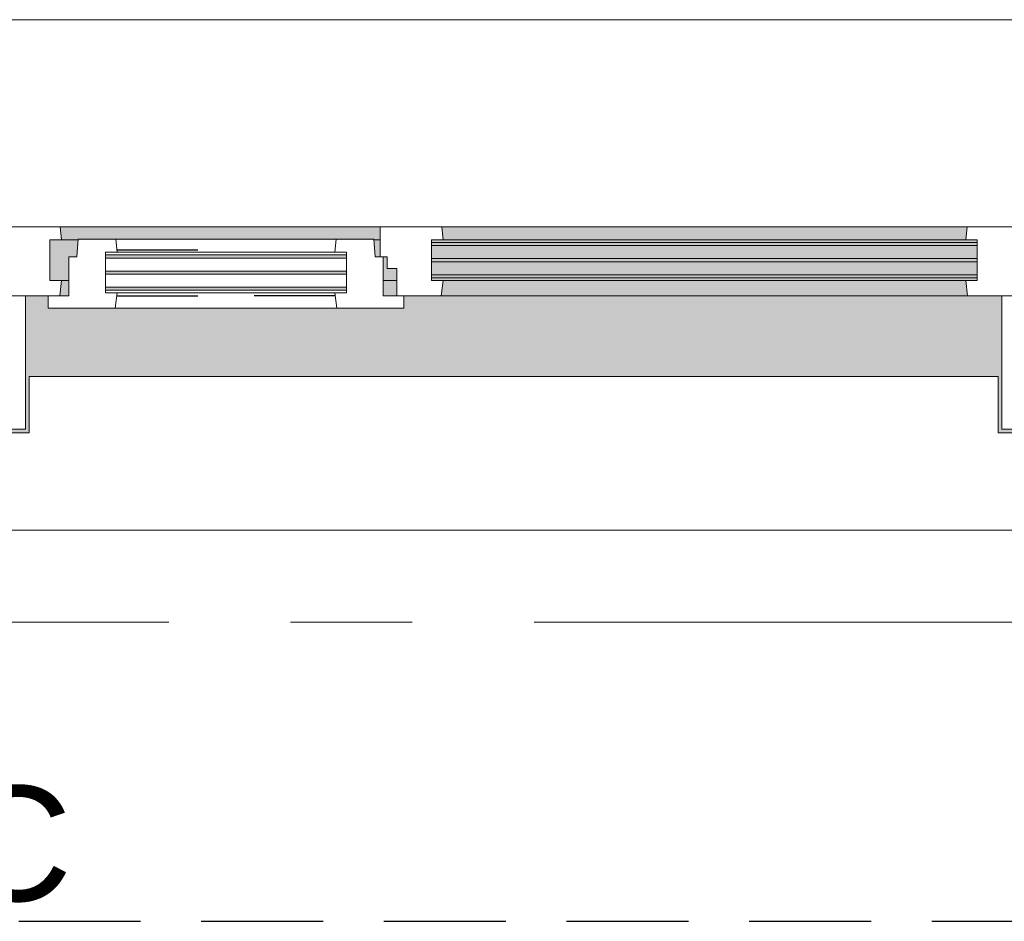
# Model space of a CAD drawing. Extents: x 3176 to 58266, y 1852 to 38199.
# Tile 226 of 256: x 46956 to 48240, y 35438 to 36613. Entities that reach past the tile are written whole.
import ezdxf

# ---------------------------------------------------------------- set-up
doc = ezdxf.new("R2010")
doc.units = 0
doc.header["$LTSCALE"] = 50
for name, pattern in [('HIDDEN2', [4.7625, 3.175, -1.5875]), ('Onderlegger 1e verdieping$0$gestippeld', [6.35, 3.175, -3.175]), ('Onderlegger 1e verdieping$0$stramien', [22.225, 12.7, -3.175, 3.175, -3.175])]:
    doc.linetypes.add(name, pattern=pattern)
doc.layers.get('0').update_dxf_attribs({"linetype": 'CONTINUOUS'})
doc.layers.add('IWTEKST', color=2, linetype='CONTINUOUS')
for name, color, linetype, lineweight in [('Onderlegger 1e verdieping$0$A-GLAZ', 8, 'CONTINUOUS', 25), ('Onderlegger 1e verdieping$0$A-GLAZ-GLAS', 8, 'CONTINUOUS', 25), ('Onderlegger 1e verdieping$0$S-GRID', 8, 'CONTINUOUS', 18)]:
    doc.layers.add(name, color=color, linetype=linetype, lineweight=lineweight)
doc.styles.get("Standard").update_dxf_attribs({"font": 'isocp.shx'})
pattern_1 = [(225, (47599.92, 36403.2), (212.132, -212.132), [])]

# ---------------------------------------------------------------- blocks, each defined once
blk = doc.blocks.new('Onderlegger 1e verdieping$0$31_KA_Houten kozijn metselwerkgevel met draaiend deel verdieping - 31_KA_Houten kozijn metselwerkgevel met draaiend deel verdieping-V190-Plotview 1e Verdieping - schaal 1 op 100')
at = {"layer": 'Onderlegger 1e verdieping$0$A-GLAZ'}
blk.add_hatch(color=256, dxfattribs=at).paths.add_polyline_path([(-631.5, 328.5), (-656.5, 328.5), (-656.5, 323.5), (-636.5, 323.5), (-636.5, 150), (143, 150), (143, 166), (607, 166), (607, 150), (636.5, 150), (636.5, 323.5), (656.5, 323.5), (656.5, 328.5), (631.5, 328.5), (631.5, 255), (-631.5, 255), (-631.5, 323.5)], flags=0)
at = {"layer": 'Onderlegger 1e verdieping$0$A-GLAZ', "lineweight": 18}
h = blk.add_hatch(dxfattribs=at)
h.set_pattern_fill('FP_267', color=256, style=0, pattern_type=2)
h.set_pattern_definition(pattern_1)
h.paths.add_polyline_path([(607, 150), (591.8, 150), (589.5, 129.8), (604.5, 129.8), (604.5, 77), (589.5, 77), (591.1, 60), (656.5, 60), (656.5, 150)], flags=0)
h.paths.add_polyline_path([(-656.5, 150), (-656.5, 60), (-591.1, 60), (-589.5, 77), (-604.5, 77), (-604.5, 129.8), (-589.5, 129.8), (-591.8, 150)], flags=0)
at = {"layer": 'Onderlegger 1e verdieping$0$A-GLAZ'}
h = blk.add_hatch(color=256, dxfattribs=at)
h.paths.add_polyline_path([(92, 150), (-591.8, 150), (-589.5, 129.8), (92, 129.8), (94.3, 150)], flags=0)
h.paths.add_polyline_path([(580, 150), (580, 129.8), (589.5, 129.8), (591.8, 150), (589.5, 150)], flags=0)
h.paths.add_polyline_path([(152.5, 150), (152.5, 129.8), (170, 129.8), (170, 150)], flags=0)
h = blk.add_hatch(color=256, dxfattribs=at)
h.paths.add_polyline_path([(580, 129.8), (580, 99), (569.5, 99), (567.9, 77), (604.5, 77), (604.5, 129.8), (584.6, 129.8)], flags=0)
h.paths.add_polyline_path([(170, 129.8), (152.5, 129.8), (152.5, 114), (165, 114), (165, 99), (170, 99), (170, 114)], flags=0)
h.paths.add_polyline_path([(107, 129.8), (-604.5, 129.8), (-604.5, 126.3), (107, 126.3)], flags=0)
h.paths.add_polyline_path([(-591.1, 122.3), (-604.5, 122.3), (-604.5, 105.3), (107, 105.3), (107, 122.3), (-588.7, 122.3)], flags=0)
h.paths.add_polyline_path([(-604.5, 101.3), (-604.5, 84.3), (107, 84.3), (107, 101.3), (-591.8, 101.3)], flags=0)
h.paths.add_polyline_path([(174, 99), (174, 77), (182.1, 77), (180.5, 99)], flags=0)
h.paths.add_polyline_path([(-591.8, 80.3), (-604.5, 80.3), (-604.5, 77), (107, 77), (107, 80.3), (-591.1, 80.3)], flags=0)
at = {"layer": 'Onderlegger 1e verdieping$0$A-GLAZ', "lineweight": 18}
h = blk.add_hatch(dxfattribs=at)
h.set_pattern_fill('FP_267', color=256, style=0, pattern_type=2)
h.set_pattern_definition(pattern_1)
h.paths.add_polyline_path([(-688.5, 76.9), (-688.5, -180.1), (-706.5, -180.1), (-706.5, -210.1), (-673.9, -210.1), (-664.2, 56.9), (-656.5, 56.9), (-656.5, 76.9), (-666.7, 76.9)], flags=0)
at = {"layer": 'Onderlegger 1e verdieping$0$A-GLAZ'}
h = blk.add_hatch(color=256, dxfattribs=at)
h.paths.add_polyline_path([(589.5, 77), (174, 77), (174, 60), (591.1, 60)], flags=0)
h.paths.add_polyline_path([(92, 77), (-589.5, 77), (-591.1, 60), (93.6, 60), (93.1, 65.7)], flags=0)
at = {"layer": 'Onderlegger 1e verdieping$0$A-GLAZ', "lineweight": 18}
h = blk.add_hatch(dxfattribs=at)
h.set_pattern_fill('FP_267', color=256, style=0, pattern_type=2)
h.set_pattern_definition(pattern_1)
h.paths.add_polyline_path([(656.5, 76.9), (656.5, 56.9), (664.2, 56.9), (673.9, -210.1), (706.5, -210.1), (706.5, -180.1), (688.5, -180.1), (688.5, 76.9), (666.2, 76.9)], flags=0)
for p, q in [((-656.5, 323.5), (-656.5, 328.5)), ((-636.5, 323.5), (-656.5, 323.5)), ((-656.5, 323.5), (-656.5, 150)), ((-636.5, 150), (-636.5, 323.5)), ((636.5, 323.5), (636.5, 150)), ((656.5, 323.5), (636.5, 323.5)), ((656.5, 328.5), (656.5, 323.5)), ((656.5, 150), (656.5, 323.5)), ((-656.5, 150), (-636.5, 150)), ((-591.8, 150), (-656.5, 150)), ((-656.5, 150), (-656.5, 60)), ((94.3, 150), (-591.8, 150)), ((-589.5, 129.8), (-591.8, 150)), ((94.3, 150), (92, 129.8)), ((143, 150), (94.3, 150)), ((152.5, 114), (152.5, 150)), ((591.8, 150), (589.5, 129.8)), ((656.5, 150), (607, 150)), ((636.5, 150), (656.5, 150)), ((656.5, 60), (656.5, 150)), ((-604.5, 126.3), (-604.5, 129.8)), ((-604.5, 129.8), (-589.5, 129.8)), ((-589.5, 129.8), (92, 129.8)), ((92, 129.8), (107, 129.8)), ((107, 129.8), (107, 126.3)), ((152.5, 129.8), (170, 129.8)), ((580, 129.8), (589.5, 129.8)), ((589.5, 129.8), (604.5, 129.8)), ((604.5, 129.8), (604.5, 77)), ((-604.5, 105.3), (-604.5, 122.3)), ((107, 122.3), (107, 105.3)), ((165, 114), (152.5, 114)), ((165, 99), (165, 114)), ((-688.5, 94.9), (-688.5, 76.9)), ((-604.5, 84.3), (-604.5, 101.3)), ((107, 101.3), (107, 84.3)), ((170, 99), (165, 99)), ((174, 60), (174, 99)), ((688.5, 76.9), (688.5, 94.9)), ((-604.5, 77), (-604.5, 80.3)), ((107, 80.3), (107, 77)), ((-656.5, 76.9), (-688.5, 76.9)), ((-688.5, 76.9), (-688.5, -180.1)), ((-656.5, 56.9), (-656.5, 76.9)), ((-589.5, 77), (-604.5, 77)), ((-591.1, 60), (-589.5, 77)), ((92, 77), (-589.5, 77)), ((107, 77), (92, 77)), ((92, 77), (93.6, 60)), ((182.1, 77), (174, 77)), ((589.5, 77), (567.9, 77)), ((604.5, 77), (589.5, 77)), ((589.5, 77), (591.1, 60)), ((656.5, 76.9), (688.5, 76.9)), ((656.5, 56.9), (656.5, 76.9)), ((688.5, 76.9), (688.5, -180.1)), ((-673.9, -210.1), (-664.2, 56.9)), ((-664.2, 56.9), (-656.5, 56.9)), ((-656.5, 60), (-591.1, 60)), ((-591.1, 60), (93.6, 60)), ((93.6, 60), (174, 60)), ((174, 60), (591.1, 60)), ((591.1, 60), (656.5, 60)), ((664.2, 56.9), (656.5, 56.9)), ((673.9, -210.1), (664.2, 56.9)), ((-688.5, -180.1), (-706.5, -180.1)), ((-706.5, -180.1), (-706.5, -210.1)), ((688.5, -180.1), (706.5, -180.1)), ((706.5, -180.1), (706.5, -210.1)), ((-706.5, -210.1), (-673.9, -210.1)), ((673.9, -210.1), (-673.9, -210.1)), ((706.5, -210.1), (673.9, -210.1))]:
    blk.add_line(p, q, dxfattribs=at)
blk = doc.blocks.new('Onderlegger 1e verdieping$0$31_KA_Houten kozijn metselwerkgevel triple glas - Type-9950171-Plotview 1e Verdieping - schaal 1 op 100')
at = {"layer": 'Onderlegger 1e verdieping$0$A-GLAZ'}
for points in [[(64.3, 0), (0, 0), (0, -4), (711.5, -4), (711.5, 0), (330.9, 0)], [(711.5, -21), (0, -21), (0, -25), (711.5, -25)], [(597.4, -42), (0, -42), (0, -46), (711.5, -46), (711.5, -42)]]:
    blk.add_hatch(color=256, dxfattribs=at).paths.add_polyline_path(points, flags=0)
at = {"layer": 'Onderlegger 1e verdieping$0$A-GLAZ', "lineweight": 18}
for p, q in [((711.5, 0), (0, 0)), ((0, 0), (0, -4)), ((711.5, -4), (711.5, 0)), ((0, -4), (711.5, -4)), ((711.5, -21), (0, -21)), ((0, -21), (0, -25)), ((0, -25), (711.5, -25)), ((711.5, -25), (711.5, -21)), ((711.5, -42), (0, -42)), ((0, -42), (0, -46)), ((0, -46), (711.5, -46)), ((711.5, -46), (711.5, -42))]:
    blk.add_line(p, q, dxfattribs=at)
blk = doc.blocks.new('Onderlegger 1e verdieping$0$31_KA_Houten kozijn draaiend deel metselwerkgevel - Type-V207-Plotview 1e Verdieping - schaal 1 op 100')
at = {"layer": 'Onderlegger 1e verdieping$0$A-GLAZ', "lineweight": 18}
for p, q in [((60.7, 16), (-27, 16)), ((-27, 16), (-27, 0)), ((63, -4.2), (60.7, 16)), ((349.3, 16), (60.7, 16)), ((349.3, 16), (347, -4.2)), ((437, 16), (349.3, 16)), ((437, 0), (437, 16)), ((410, 0), (437, 0)), ((-27, 0), (0, 0)), ((0, 0), (0, -51)), ((48, -7.5), (48, -4.2)), ((48, -4.2), (63, -4.2)), ((48, -28.5), (48, -11.5)), ((63, -4.2), (347, -4.2)), ((347, -4.2), (362, -4.2)), ((362, -4.2), (362, -7.5)), ((362, -11.5), (362, -28.5)), ((410, -51), (410, 0)), ((48, -49.5), (48, -32.5)), ((362, -32.5), (362, -49.5)), ((0, -51), (10.5, -51)), ((10.5, -51), (12.2, -74)), ((397.8, -74), (399.5, -51)), ((399.5, -51), (410, -51)), ((48, -57), (48, -53.5)), ((63, -57), (48, -57)), ((61.4, -74), (63, -57)), ((347, -57), (63, -57)), ((362, -57), (347, -57)), ((347, -57), (348.6, -74)), ((362, -53.5), (362, -57)), ((12.2, -74), (61.4, -74)), ((61.4, -74), (348.6, -74)), ((348.6, -74), (397.8, -74))]:
    blk.add_line(p, q, dxfattribs=at)
at = {"layer": 'Onderlegger 1e verdieping$0$A-GLAZ', "linetype": 'Onderlegger 1e verdieping$0$gestippeld'}
blk.add_line((347.3, -60), (241.8, -60), dxfattribs=at)
at = {"layer": 'Onderlegger 1e verdieping$0$A-GLAZ-GLAS'}
for p, q in [((62.5, 0), (168.2, 0)), ((347.5, 0), (241.8, 0))]:
    blk.add_line(p, q, dxfattribs=at)
blk = doc.blocks.new('Onderlegger 1e verdieping$0$31_KA_Houten kozijn metselwerkgevel triple glas - Type-9950170-Plotview 1e Verdieping - schaal 1 op 100')
at = {"layer": 'Onderlegger 1e verdieping$0$A-GLAZ'}
for points in [[(135.2, 0), (0, 0), (0, -4), (314, -4), (314, 0)], [(135.2, -21), (0, -21), (0, -25), (314, -25), (314, -21)], [(314, -42), (0, -42), (0, -46), (314, -46)]]:
    blk.add_hatch(color=256, dxfattribs=at).paths.add_polyline_path(points, flags=0)
at = {"layer": 'Onderlegger 1e verdieping$0$A-GLAZ', "lineweight": 18}
for p, q in [((314, 0), (0, 0)), ((0, 0), (0, -4)), ((314, -4), (314, 0)), ((0, -4), (314, -4)), ((314, -21), (0, -21)), ((0, -21), (0, -25)), ((0, -25), (314, -25)), ((314, -25), (314, -21)), ((314, -42), (0, -42)), ((0, -42), (0, -46)), ((0, -46), (314, -46)), ((314, -46), (314, -42))]:
    blk.add_line(p, q, dxfattribs=at)
blk = doc.blocks.new('Onderlegger 1e verdieping$0$vensterbank tweede verdieping1 - vensterbank tweede verdieping-12034844-Plotview 1e Verdieping - schaal 1 op 100')
at = {"layer": 'Onderlegger 1e verdieping$0$A-GLAZ', "lineweight": 18}
for p, q in [((48231.4, 36148.2), (46968.4, 36148.2)), ((46968.4, 36148.2), (46968.4, 36074.7)), ((48231.4, 36074.7), (48231.4, 36148.2)), ((46968.4, 36074.7), (46731.1, 36074.7)), ((48801.8, 36074.7), (48231.4, 36074.7)), ((46798.3, 35948.2), (48401.4, 35948.2))]:
    blk.add_line(p, q, dxfattribs=at)
blk = doc.blocks.new('Onderlegger 1e verdieping')
at = {"layer": 'Onderlegger 1e verdieping$0$S-GRID', "linetype": 'Onderlegger 1e verdieping$0$stramien'}
blk.add_line((3176.5, 35828.2), (55473.5, 35828.2), dxfattribs=at)
at = {"layer": 'Onderlegger 1e verdieping$0$A-GLAZ', "rotation": 180}
for name, p in [('Onderlegger 1e verdieping$0$31_KA_Houten kozijn metselwerkgevel met draaiend deel verdieping - 31_KA_Houten kozijn metselwerkgevel met draaiend deel verdieping-V190-Plotview 1e Verdieping - schaal 1 op 100', (47599.9, 36403.2)), ('Onderlegger 1e verdieping$0$31_KA_Houten kozijn draaiend deel metselwerkgevel - Type-V207-Plotview 1e Verdieping - schaal 1 op 100', (47429.9, 36253.2)), ('Onderlegger 1e verdieping$0$31_KA_Houten kozijn metselwerkgevel triple glas - Type-9950171-Plotview 1e Verdieping - schaal 1 op 100', (48204.4, 36276.9)), ('Onderlegger 1e verdieping$0$31_KA_Houten kozijn metselwerkgevel triple glas - Type-9950170-Plotview 1e Verdieping - schaal 1 op 100', (47381.9, 36260.7))]:
    blk.add_blockref(name, p, dxfattribs=at)
at = {"layer": 'Onderlegger 1e verdieping$0$A-GLAZ'}
blk.add_blockref('Onderlegger 1e verdieping$0$vensterbank tweede verdieping1 - vensterbank tweede verdieping-12034844-Plotview 1e Verdieping - schaal 1 op 100', (0, 0), dxfattribs=at)

msp = doc.modelspace()

# ---------------------------------------------------------------- linework, layer by layer
at = {"layer": 'IWTEKST', "linetype": 'HIDDEN2'}
msp.add_line((5044.6, 35438.2), (53488.6, 35438.2), dxfattribs=at)

# ---------------------------------------------------------------- block references
msp.add_blockref('Onderlegger 1e verdieping', (0, 0))

# ---------------------------------------------------------------- texts
at = {"layer": 'IWTEKST', "insert": (46756.4, 35614.7, 120), "char_height": 150, "width": 3405, "attachment_point": 1}
msp.add_mtext('{\\fArial|b0|i0|c0|p34;4C}', dxfattribs=at)

doc.saveas('drawing.dxf')
